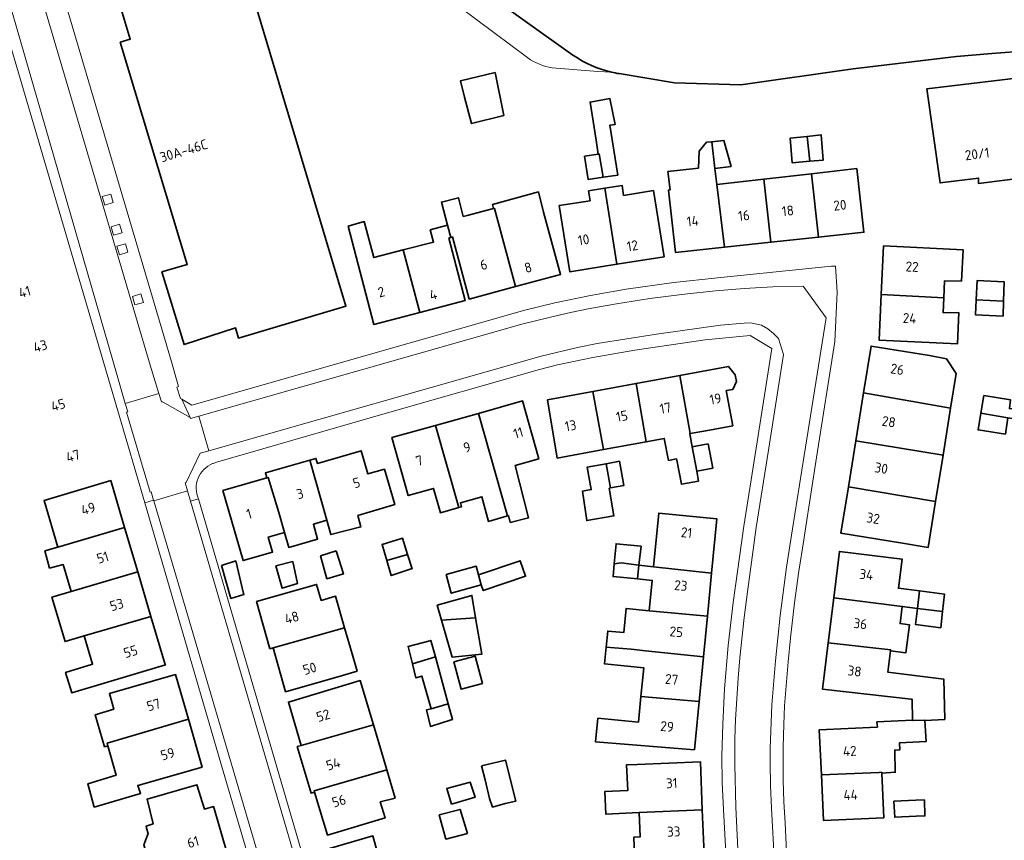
# Model space of a CAD drawing. Extents: x 150256 to 156914, y 461459 to 469481.
# Tile 166 of 256: x 155447 to 155580, y 462612 to 462723. Entities that reach past the tile are written whole.
import ezdxf
from ezdxf.enums import TextEntityAlignment as Align

# ---------------------------------------------------------------- set-up
doc = ezdxf.new("R2010")
doc.units = 0
doc.header["$LTSCALE"] = 0.75
for name, color, linetype, lineweight in [('B-RO-GK-BESCHOEIING-G', 251, 'GK-BESCHOEIING', 35), ('B-RO-GR-GROENVOORZIENING-GV', 251, 'CONTINUOUS', 18), ('B-RO-OG-BEBOUWING-GV', 6, 'CONTINUOUS', 35), ('B-RO-OG-BEBOUWING-T18', 1, 'CONTINUOUS', 18), ('B-RO-OG-WATER_SLOOT-GV', 251, 'CONTINUOUS', 18), ('B-RO-VH-VERHARDING_STRAATBAKSTEEN-GV', 251, 'CONTINUOUS', 18), ('B-RO-VH-VERHARDING_TEGEL-GV', 251, 'CONTINUOUS', 18)]:
    doc.layers.add(name, color=color, linetype=linetype, lineweight=lineweight)
doc.styles.add('NLCS-ISO-M200-T18', font='NLCS-ISO.ttf', dxfattribs={"height": 360})
doc.linetypes.add('GK-BESCHOEIING', pattern='A,30,-5,[1,NLCS.SHX,S=1,R=0,X=0,Y=0],-5', length=40)

msp = doc.modelspace()

# ---------------------------------------------------------------- linework, layer by layer
at = {"layer": 'B-RO-GK-BESCHOEIING-G'}
for points in [[(155521.641, 462718.047), (155509.654, 462726.626)], [(155588.118, 462718.955), (155578.458, 462718.275)], [(155573.646, 462717.869), (155559.64, 462716.161)], [(155578.458, 462718.275), (155573.646, 462717.869)], [(155559.64, 462716.161), (155544.395, 462714.018)], [(155535.417, 462714.288), (155527.898, 462715.52)], [(155544.395, 462714.018), (155535.417, 462714.288)]]:
    msp.add_lwpolyline(points, dxfattribs=at)
for points in [[(155521.641, 462718.047, 0.0947001), (155526.882, 462715.721)], [(155526.882, 462715.721, 0.0168516), (155527.898, 462715.52)]]:
    msp.add_lwpolyline(points, format="xyb", dxfattribs=at)
at = {"layer": 'B-RO-GR-GROENVOORZIENING-GV'}
for points in [[(155458.967, 462699.201), (155457.817, 462698.859), (155458.159, 462697.709), (155459.309, 462698.051)], [(155460.163, 462695.101), (155459.013, 462694.758), (155459.355, 462693.608), (155460.505, 462693.95)], [(155460.956, 462692.464), (155459.806, 462692.122), (155460.148, 462690.971), (155461.298, 462691.314)], [(155463.052, 462685.654), (155461.902, 462685.312), (155462.244, 462684.162), (155463.394, 462684.504)]]:
    msp.add_lwpolyline(points, close=True, dxfattribs=at)
at = {"layer": 'B-RO-OG-BEBOUWING-GV'}
for points in [[(155460.245, 462719.793), (155469.34, 462689.649), (155465.911, 462688.632), (155468.898, 462678.777), (155475.889, 462681.044), (155476.278, 462679.665), (155490.852, 462684.017), (155478.673, 462724.599), (155480.518, 462725.147), (155476.781, 462737.787), (155468.261, 462735.257), (155468.461, 462734.616), (155465.727, 462733.809), (155465.227, 462733.661), (155458.187, 462731.581), (155460.383, 462724.251), (155461.596, 462720.201)], [(155511.079, 462715.681), (155506.418, 462714.557), (155506.95, 462712.35), (155507.869, 462708.756), (155512.274, 462709.863)], [(155581.743, 462714.897), (155569.662, 462713.466), (155571.443, 462700.709), (155576.66, 462701.357), (155576.66, 462700.627), (155584.153, 462701.569), (155583.148, 462709.383), (155582.418, 462709.356)], [(155525.072, 462704.611), (155525.221, 462704.635), (155525.728, 462701.464), (155527.72, 462701.773), (155526.64, 462708.53), (155527.37, 462708.638), (155526.668, 462712.151), (155523.978, 462711.675), (155524.775, 462706.503)], [(155553.791, 462703.647), (155553.415, 462707.022), (155551.108, 462706.787), (155551.381, 462703.424)], [(155553.791, 462703.647), (155555.588, 462703.813), (155555.317, 462707.216), (155553.415, 462707.022)], [(155542.18, 462691.979), (155541.165, 462700.484), (155540.905, 462702.66), (155540.472, 462706.294), (155539.781, 462706.22), (155538.765, 462705.01), (155538.662, 462702.722), (155534.534, 462702.239), (155534.824, 462699.761), (155534.594, 462699.735), (155535.56, 462691.264)], [(155540.905, 462702.66), (155543.088, 462702.934), (155542.112, 462706.468), (155540.472, 462706.294)], [(155525.728, 462701.464), (155525.221, 462704.635), (155525.072, 462704.611), (155523.234, 462704.314), (155523.72, 462701.152)], [(155548.496, 462692.662), (155554.935, 462693.357), (155553.98, 462701.946), (155547.523, 462701.209)], [(155553.98, 462701.946), (155554.935, 462693.357), (155561.115, 462694.025), (155560.132, 462702.647)], [(155525.964, 462699.989), (155527.613, 462689.677), (155534.004, 462690.699), (155532.57, 462699.667), (155528.522, 462699.02), (155528.306, 462700.376)], [(155541.165, 462700.484), (155542.18, 462691.979), (155548.496, 462692.662), (155547.523, 462701.209)], [(155505.063, 462693.307), (155505.293, 462693.375), (155507.575, 462684.952), (155513.835, 462686.647), (155510.986, 462697.259), (155510.861, 462697.226), (155507.285, 462696.292), (155506.78, 462696.16), (155506.113, 462698.703), (155503.807, 462698.099), (155504.631, 462694.957)], [(155513.835, 462686.647), (155519.962, 462688.306), (155517.672, 462696.729), (155516.961, 462699.48), (155510.717, 462697.778), (155510.861, 462697.226), (155510.986, 462697.259)], [(155525.964, 462699.989), (155523.767, 462699.626), (155523.98, 462698.293), (155519.787, 462697.623), (155521.222, 462688.655), (155527.613, 462689.677)], [(155500.868, 462683.15), (155498.621, 462691.623), (155494.658, 462690.593), (155493.344, 462695.471), (155491.164, 462694.859), (155494.629, 462681.528)], [(155500.868, 462683.15), (155507.038, 462684.753), (155504.833, 462693.238), (155505.063, 462693.307), (155504.631, 462694.957), (155502.303, 462694.328), (155502.744, 462692.695), (155498.621, 462691.623)], [(155571.936, 462685.108), (155572.05, 462687.452), (155574.343, 462687.394), (155574.553, 462691.654), (155563.778, 462692.176), (155563.457, 462685.557)], [(155580.056, 462684.678), (155580.136, 462687.276), (155576.484, 462687.494), (155576.349, 462684.874)], [(155563.457, 462685.557), (155563.158, 462679.393), (155573.822, 462678.895), (155573.96, 462683.123), (155571.839, 462683.112), (155571.936, 462685.108)], [(155580.056, 462684.678), (155576.349, 462684.874), (155576.244, 462682.821), (155579.994, 462682.653)], [(155569.991, 462677.314), (155562.09, 462678.591), (155561.061, 462672.227), (155572.873, 462670.187), (155573.625, 462674.873), (155572.315, 462676.845)], [(155537.55, 462666.721), (155539.669, 462667.112), (155543.311, 462667.784), (155542.431, 462672.554), (155543.318, 462672.718), (155543.834, 462673.78), (155543.668, 462674.675), (155542.743, 462675.825), (155536.165, 462674.611)], [(155525.792, 462664.551), (155531.591, 462665.621), (155530.208, 462673.512), (155524.35, 462672.43)], [(155536.165, 462674.611), (155530.208, 462673.512), (155531.591, 462665.621), (155534.024, 462666.07), (155534.61, 462663.089), (155535.695, 462663.296), (155535.77, 462662.903), (155536.351, 462659.857), (155538.677, 462660.287), (155538.429, 462661.629), (155537.818, 462664.941), (155537.492, 462666.71), (155537.55, 462666.721)], [(155524.35, 462672.43), (155518.176, 462671.291), (155519.51, 462663.392), (155525.792, 462664.551)], [(155561.061, 462672.227), (155560.012, 462665.738), (155571.845, 462663.782), (155572.873, 462670.187)], [(155512.761, 462655.577), (155512.89, 462655.615), (155513.133, 462654.669), (155515.619, 462655.317), (155513.79, 462662.381), (155517.017, 462663.288), (155514.811, 462671.146), (155508.818, 462669.463)], [(155580.621, 462668.849), (155580.624, 462668.872), (155583.029, 462668.466), (155583.246, 462669.763), (155580.84, 462670.115), (155580.976, 462671.304), (155577.381, 462671.872), (155576.978, 462669.478)], [(155503.027, 462667.838), (155506.177, 462656.689), (155506.544, 462656.792), (155506.39, 462657.342), (155509.307, 462658.159), (155510.187, 462654.805), (155512.761, 462655.577), (155508.818, 462669.463)], [(155580.621, 462668.849), (155576.978, 462669.478), (155576.597, 462667.21), (155580.299, 462666.656)], [(155506.177, 462656.689), (155503.027, 462667.838), (155497.095, 462666.172), (155499.302, 462658.314), (155502.741, 462659.28), (155503.664, 462655.985)], [(155539.993, 462665.342), (155537.818, 462664.941), (155538.429, 462661.629), (155540.599, 462662.029)], [(155560.012, 462665.738), (155559, 462659.48), (155570.837, 462657.506), (155571.845, 462663.782)], [(155488.273, 462654.967), (155488.831, 462653.028), (155492.894, 462654.064), (155492.489, 462655.631), (155497.48, 462657.09), (155496.076, 462661.886), (155493.848, 462661.245), (155492.941, 462664.396), (155486.984, 462662.681), (155486.79, 462663.353), (155485.98, 462663.12)], [(155485.98, 462663.12), (155479.935, 462661.38), (155480.129, 462660.708), (155480.312, 462660.761), (155481.75, 462656.016), (155482.52, 462653.313), (155483.095, 462651.292), (155487.018, 462652.422), (155486.437, 462654.439), (155488.273, 462654.967)], [(155526.744, 462659.351), (155526.142, 462662.641), (155523.584, 462662.171), (155524.127, 462659.122), (155522.929, 462658.907), (155523.521, 462654.923), (155527.209, 462655.549), (155526.573, 462659.319)], [(155526.744, 462659.351), (155528.548, 462659.692), (155527.958, 462662.975), (155526.142, 462662.641)], [(155460.838, 462654.003), (155458.959, 462660.341), (155449.923, 462657.662), (155451.802, 462651.325)], [(155482.52, 462653.313), (155481.75, 462656.016), (155480.312, 462660.761), (155480.129, 462660.708), (155474.17, 462658.992), (155476.901, 462649.509), (155480.913, 462650.664), (155480.332, 462652.683)], [(155559, 462659.48), (155557.988, 462653.219), (155566.055, 462651.919), (155569.839, 462651.288), (155570.837, 462657.506)], [(155532.586, 462648.676), (155540.456, 462647.775), (155541.174, 462655.148), (155533.291, 462655.916)], [(155462.627, 462647.967), (155460.838, 462654.003), (155451.802, 462651.325), (155450.028, 462650.807), (155450.676, 462648.483), (155452.504, 462648.954), (155453.585, 462645.309)], [(155499.227, 462650.318), (155498.547, 462652.52), (155495.756, 462651.7), (155496.41, 462649.492)], [(155489.548, 462650.812), (155487.428, 462650.141), (155488.274, 462647.042), (155490.525, 462647.7)], [(155527.255, 462649.052), (155528.187, 462649.179), (155530.603, 462648.903), (155530.884, 462651.454), (155527.508, 462651.795)], [(155557.025, 462644.453), (155566.311, 462643.279), (155568.361, 462643.02), (155568.663, 462645.387), (155565.788, 462645.761), (155566.279, 462649.714), (155557.794, 462650.749)], [(155473.977, 462648.827), (155475.233, 462644.367), (155477.017, 462644.907), (155476.98, 462645.061), (155475.91, 462649.448)], [(155483.637, 462649.389), (155481.356, 462648.774), (155482.218, 462645.746), (155484.268, 462646.378)], [(155496.41, 462649.492), (155497.01, 462647.466), (155499.721, 462648.369), (155499.819, 462648.402), (155499.227, 462650.318)], [(155509.22, 462646.203), (155509.476, 462645.438), (155515.222, 462647.368), (155514.51, 462649.488), (155508.841, 462647.585)], [(155455.37, 462639.289), (155464.416, 462641.933), (155462.627, 462647.967), (155453.585, 462645.309), (155450.978, 462644.536), (155452.768, 462638.517)], [(155508.841, 462647.585), (155508.524, 462648.742), (155504.454, 462647.622), (155505.152, 462645.084), (155509.22, 462646.203)], [(155530.603, 462648.903), (155528.187, 462649.179), (155527.255, 462649.052), (155527.096, 462647.326), (155530.398, 462647.046)], [(155539.89, 462641.957), (155540.456, 462647.775), (155532.586, 462648.676), (155530.603, 462648.903), (155530.398, 462647.046), (155532.406, 462646.824), (155532.006, 462642.711)], [(155490.685, 462640.397), (155489.464, 462644.668), (155487.503, 462644.107), (155486.884, 462646.27), (155478.73, 462643.938), (155480.554, 462637.559), (155480.969, 462637.678)], [(155568.361, 462643.02), (155571.766, 462642.59), (155572.023, 462644.95), (155568.663, 462645.387)], [(155503.83, 462641.428), (155508.446, 462641.73), (155507.935, 462644.785), (155503.254, 462643.455)], [(155557.025, 462644.453), (155556.282, 462638.367), (155564.746, 462637.381), (155564.732, 462637.269), (155566.811, 462637.006), (155567.29, 462640.798), (155566.018, 462640.959), (155566.311, 462643.279)], [(155526.157, 462637.762), (155529.531, 462637.471), (155531.477, 462637.282), (155539.354, 462636.451), (155539.89, 462641.957), (155532.006, 462642.711), (155528.855, 462643.012), (155528.537, 462639.743), (155526.37, 462639.954)], [(155571.766, 462642.59), (155568.361, 462643.02), (155568.084, 462640.845), (155571.528, 462640.407)], [(155464.416, 462641.933), (155455.37, 462639.289), (155456.505, 462635.461), (155452.841, 462634.349), (155453.678, 462631.565), (155466.368, 462635.349), (155466.303, 462635.569)], [(155503.83, 462641.428), (155505.254, 462636.416), (155509.271, 462636.805), (155508.446, 462641.73)], [(155480.969, 462637.678), (155482.676, 462631.716), (155490.411, 462633.931), (155492.372, 462634.493), (155491.698, 462636.852), (155490.685, 462640.397)], [(155499.871, 462635.522), (155502.992, 462636.432), (155502.356, 462638.677), (155502.231, 462638.644), (155499.282, 462637.863)], [(155530.874, 462631.085), (155538.765, 462630.397), (155539.354, 462636.451), (155531.477, 462637.282), (155529.531, 462637.471), (155526.157, 462637.762), (155525.936, 462635.486), (155531.252, 462634.969)], [(155556.282, 462638.367), (155555.511, 462632.048), (155567.519, 462630.705), (155567.666, 462630.689), (155567.693, 462627.894), (155567.693, 462627.853), (155567.803, 462627.84), (155569.367, 462627.888), (155569.369, 462627.826), (155572.083, 462627.968), (155571.942, 462633.433), (155564.371, 462634.366), (155564.732, 462637.269), (155564.746, 462637.381)], [(155502.992, 462636.432), (155499.871, 462635.522), (155500.355, 462633.602), (155501.136, 462633.848), (155502.403, 462629.424), (155504.74, 462630.066)], [(155505.487, 462635.754), (155506.466, 462632.082), (155509.365, 462632.855), (155508.386, 462636.527)], [(155469.493, 462627.986), (155467.762, 462634.048), (155458.771, 462631.48), (155459.375, 462629.364), (155456.859, 462628.608), (155458.121, 462624.254), (155458.588, 462624.387), (155458.482, 462624.764)], [(155494.588, 462627.212), (155492.806, 462633.23), (155483.053, 462630.315), (155484.807, 462624.442)], [(155538.765, 462630.397), (155530.874, 462631.085), (155530.533, 462627.581), (155525.038, 462628.115), (155524.725, 462624.908), (155538.128, 462623.852)], [(155504.74, 462630.066), (155502.403, 462629.424), (155501.775, 462629.248), (155502.323, 462627.025), (155505.136, 462627.896), (155505.321, 462627.953)], [(155469.493, 462627.986), (155458.482, 462624.764), (155458.588, 462624.387), (155459.707, 462620.387), (155455.853, 462619.242), (155456.719, 462616.082), (155463.009, 462617.929), (155462.615, 462619.006), (155471.345, 462621.498)], [(155496.39, 462621.122), (155494.588, 462627.212), (155484.807, 462624.442), (155484.258, 462624.279), (155486.141, 462617.973), (155486.613, 462618.114), (155486.562, 462618.284)], [(155567.693, 462627.853), (155562.882, 462627.638), (155562.951, 462626.927), (155562.887, 462626.924), (155555.059, 462626.569), (155555.335, 462620.468), (155563.164, 462620.79), (155563.53, 462620.805), (155563.535, 462620.696), (155565.367, 462620.799), (155565.287, 462623.799), (155565.963, 462623.826), (155565.936, 462624.799), (155569.53, 462624.961), (155569.369, 462627.826), (155569.367, 462627.888), (155567.803, 462627.84)], [(155509.263, 462621.691), (155509.729, 462619.78), (155510.344, 462617.259), (155510.738, 462616.087), (155512.452, 462616.556), (155513.884, 462616.88), (155512.507, 462622.421)], [(155530.606, 462615.333), (155539.194, 462615.727), (155538.927, 462622.227), (155530.337, 462621.875), (155528.913, 462621.817), (155529.074, 462618.311), (155525.949, 462618.187), (155526.089, 462615.126)], [(155486.613, 462618.114), (155488.357, 462612.276), (155496.158, 462614.606), (155495.511, 462616.773), (155497.522, 462617.3), (155496.39, 462621.122), (155486.562, 462618.284)], [(155555.335, 462620.468), (155555.616, 462614.276), (155563.808, 462614.647), (155563.535, 462620.696), (155563.53, 462620.805), (155563.164, 462620.79)], [(155463.81, 462613.237), (155464.019, 462612.508), (155463.426, 462610.955), (155464.021, 462609.036), (155465.255, 462608.205), (155465.465, 462607.475), (155474.643, 462610.109), (155472.986, 462615.874), (155472.904, 462616.16), (155471.67, 462615.819), (155470.644, 462619.116), (155463.887, 462617.171), (155464.724, 462613.82), (155463.752, 462613.487)], [(155505.161, 462616.464), (155507.938, 462617.294), (155508.377, 462617.423), (155507.729, 462619.45), (155507.383, 462619.357), (155504.539, 462618.586)], [(155568.142, 462617), (155565.188, 462616.875), (155565.286, 462614.714), (155568.209, 462614.846), (155569.391, 462614.883), (155569.324, 462617.05)], [(155507.342, 462612.488), (155506.332, 462615.756), (155503.508, 462615.038), (155504.407, 462611.735)], [(155539.438, 462609.757), (155539.194, 462615.727), (155530.606, 462615.333), (155530.741, 462612.034), (155529.89, 462611.999), (155529.998, 462609.367)], [(155494.855, 462604.53), (155493.755, 462608.334), (155495.467, 462608.817), (155495.323, 462609.245), (155494.513, 462612.174), (155488.646, 462610.445), (155489.602, 462607.018), (155491.215, 462607.525), (155492.321, 462603.797)]]:
    msp.add_lwpolyline(points, close=True, dxfattribs=at)
at = {"layer": 'B-RO-OG-WATER_SLOOT-GV'}
for points in [[(155439.934, 462778.934), (155447.578, 462772.26), (155448.527, 462771.432), (155450.264, 462769.65), (155451.318, 462769.003), (155457.96, 462764.925), (155473.986, 462754.191), (155477.612, 462751.548), (155484.868, 462746.005), (155490.754, 462741.168), (155509.654, 462726.626), (155521.641, 462718.047)], [(155521.641, 462718.047), (155509.654, 462726.626), (155490.754, 462741.168), (155484.868, 462746.005), (155477.612, 462751.548), (155473.986, 462754.191), (155457.96, 462764.925), (155451.318, 462769.003), (155449.707, 462767.036), (155463.139, 462758.272), (155476.415, 462749.031)], [(155476.415, 462749.031), (155477.694, 462744.925), (155478.851, 462745.171), (155480.514, 462744.32), (155486.006, 462740.19), (155488.933, 462737.864), (155490.03, 462736.696), (155490.45, 462735.956), (155490.879, 462734.739), (155493.432, 462735.509), (155500.158, 462729.637), (155506.316, 462724.54), (155515.526, 462717.65)], [(155527.898, 462715.52), (155535.417, 462714.288), (155544.395, 462714.018), (155559.64, 462716.161), (155573.646, 462717.869), (155578.458, 462718.275), (155588.118, 462718.955), (155595.145, 462719.212), (155597.491, 462719.171)], [(155518.829, 462716.3), (155525.035, 462715.816), (155526.882, 462715.721)]]:
    msp.add_lwpolyline(points, dxfattribs=at)
for points in [[(155515.526, 462717.65, 0.1114766), (155518.829, 462716.3)], [(155526.882, 462715.721, -0.0947001), (155521.641, 462718.047)], [(155521.641, 462718.047, 0.0947001), (155526.882, 462715.721)], [(155526.882, 462715.721, 0.0168516), (155527.898, 462715.52)]]:
    msp.add_lwpolyline(points, format="xyb", dxfattribs=at)
at = {"layer": 'B-RO-VH-VERHARDING_STRAATBAKSTEEN-GV'}
for points in [[(155436.903, 462753.75), (155438.075, 462749.723), (155459.82, 462674.58), (155460.909, 462670.811), (155465.48, 462672.145), (155464.32, 462676.01), (155447.965, 462731.252), (155446.634, 462735.748), (155442.33, 462750.287), (155440.691, 462755.935), (155439.523, 462759.961)], [(155549.78, 462593.444), (155548.57, 462615.93), (155548.431, 462619.025), (155548.38, 462622.121), (155548.399, 462624.008), (155548.638, 462629.947), (155549.102, 462635.919), (155549.746, 462642.037), (155550.616, 462648.609), (155551.42, 462653.8), (155553.003, 462663.729), (155555.98, 462682.4), (155552.885, 462686.71), (155548.74, 462686.64), (155544.862, 462686.413), (155540.99, 462686.091), (155536.794, 462685.641), (155532.06, 462685.021), (155527.551, 462684.322), (155523.7, 462683.631), (155521.33, 462683.148), (155518.59, 462682.521), (155514.698, 462681.535), (155470.901, 462669.085), (155472.257, 462664.381), (155517.314, 462677.233), (155522.277, 462678.408), (155524.934, 462678.93), (155533, 462680.211), (155541.68, 462681.411), (155544.89, 462681.7), (155545.71, 462681.73), (155547.23, 462681.4), (155548.07, 462680.91), (155548.85, 462680.31), (155549.51, 462679.61), (155550.19, 462677.43), (155548.16, 462664.489), (155546.51, 462653.97), (155545.298, 462645.255), (155544.87, 462641.771), (155544.298, 462636.338), (155544.06, 462633.571), (155543.706, 462627.971), (155543.61, 462625.341), (155543.585, 462621.836), (155543.75, 462616.08), (155544.838, 462593.195)]]:
    msp.add_lwpolyline(points, dxfattribs=at)
for points in [[(155469.755, 462668.76), (155469.744, 462668.859), (155469.74, 462668.89), (155469.724, 462668.899), (155465.965, 462671.037), (155465.839, 462671.005), (155465.48, 462672.145), (155460.909, 462670.811), (155461.26, 462669.671), (155461.12, 462669.63), (155464.313, 462658.791), (155464.44, 462658.829), (155464.774, 462657.699), (155464.799, 462657.615), (155469.38, 462658.943), (155469.051, 462660.036), (155469.188, 462660.079), (155471.11, 462664.053), (155472.257, 462664.381), (155470.901, 462669.085)], [(155464.799, 462657.615), (155468.144, 462646.299), (155484.787, 462589.805), (155489.266, 462591.056), (155480.123, 462622.238), (155469.781, 462657.574), (155469.38, 462658.943)]]:
    msp.add_lwpolyline(points, close=True, dxfattribs=at)
at = {"layer": 'B-RO-VH-VERHARDING_TEGEL-GV'}
for points in [[(155435.019, 462754.195), (155436.477, 462749.436), (155443.272, 462726.347), (155443.614, 462725.184), (155458.69, 462673.95), (155463.578, 462657.345), (155464.774, 462657.699), (155464.44, 462658.829), (155464.313, 462658.791), (155461.12, 462669.63), (155461.26, 462669.671), (155460.909, 462670.811), (155459.82, 462674.58), (155438.075, 462749.723), (155436.903, 462753.75)], [(155557.17, 462679.21), (155557.484, 462685.874), (155557.248, 462689.403), (155556.712, 462689.411), (155541.25, 462687.851), (155535.31, 462687.191), (155528.876, 462686.294), (155524.046, 462685.453), (155519.169, 462684.431), (155515.13, 462683.45), (155469.97, 462670.555), (155468.587, 462671.387), (155468.773, 462670.981), (155469.724, 462668.899), (155469.74, 462668.89), (155469.744, 462668.859), (155469.755, 462668.76), (155470.901, 462669.085), (155514.698, 462681.535), (155518.59, 462682.521), (155521.33, 462683.148), (155523.7, 462683.631), (155527.551, 462684.322), (155532.06, 462685.021), (155536.794, 462685.641), (155540.99, 462686.091), (155544.862, 462686.413), (155548.74, 462686.64), (155552.885, 462686.71), (155555.98, 462682.4), (155553.003, 462663.729), (155551.42, 462653.8), (155550.616, 462648.609), (155549.746, 462642.037), (155549.102, 462635.919), (155548.638, 462629.947), (155548.399, 462624.008), (155548.38, 462622.121), (155548.431, 462619.025), (155548.57, 462615.93), (155549.78, 462593.444)], [(155544.838, 462593.195), (155543.75, 462616.08), (155543.585, 462621.836), (155543.61, 462625.341), (155543.706, 462627.971), (155544.06, 462633.571), (155544.298, 462636.338), (155544.87, 462641.771), (155545.298, 462645.255), (155546.51, 462653.97), (155548.16, 462664.489), (155550.19, 462677.43), (155549.51, 462679.61), (155548.85, 462680.31), (155548.07, 462680.91), (155547.23, 462681.4), (155545.71, 462681.73), (155544.89, 462681.7), (155541.68, 462681.411), (155533, 462680.211), (155524.934, 462678.93), (155522.277, 462678.408), (155517.314, 462677.233), (155472.257, 462664.381)], [(155473.185, 462662.785), (155496.179, 462669.432), (155517.13, 462675.42), (155519.554, 462676.022), (155524.359, 462677.053), (155530.041, 462678.036), (155539.57, 462679.41), (155545.68, 462680.04), (155548.615, 462678.24), (155546.493, 462664.754), (155544.83, 462654.18), (155543.38, 462643.83), (155542.706, 462637.99), (155542.21, 462632.131), (155541.954, 462627.346), (155541.86, 462623.041), (155541.896, 462619.394), (155542.05, 462615.75), (155543.346, 462592.373)], [(155551.437, 462593.254), (155550.716, 462607.747), (155550.607, 462610.054), (155550.416, 462613.9), (155550.269, 462616.849), (155550.18, 462619.671), (155550.159, 462624.271), (155550.23, 462627.281), (155550.358, 462629.789), (155550.82, 462635.781), (155551.142, 462639.012), (155551.71, 462643.791), (155552.294, 462648.051), (155552.942, 462652.303), (155553.137, 462653.535), (155554.697, 462663.465), (155557.17, 462679.21)], [(155472.257, 462664.381), (155471.11, 462664.053), (155469.188, 462660.079), (155469.051, 462660.036), (155469.38, 462658.943), (155469.781, 462657.574), (155470.876, 462657.895)], [(155482.88, 462588.461), (155484.999, 462589.085), (155484.787, 462589.805), (155468.144, 462646.299), (155464.799, 462657.615), (155464.774, 462657.699), (155463.578, 462657.345), (155474.215, 462620.94), (155482.703, 462592.104)]]:
    msp.add_lwpolyline(points, dxfattribs=at)
for points in [[(155449.079, 462731.581), (155447.965, 462731.252), (155464.32, 462676.01), (155465.48, 462672.145), (155465.839, 462671.005), (155465.965, 462671.037), (155469.724, 462668.899), (155468.773, 462670.981), (155468.587, 462671.387), (155468.4, 462671.5), (155467.92, 462673.03), (155468.15, 462673.11), (155467.13, 462676.78), (155451.62, 462729.224), (155450.95, 462732.11)], [(155458.967, 462699.201), (155459.309, 462698.051), (155458.159, 462697.709), (155457.817, 462698.859)], [(155460.163, 462695.101), (155460.505, 462693.95), (155459.355, 462693.608), (155459.013, 462694.758)], [(155460.956, 462692.464), (155461.298, 462691.314), (155460.148, 462690.971), (155459.806, 462692.122)], [(155463.052, 462685.654), (155463.394, 462684.504), (155462.244, 462684.162), (155461.902, 462685.312)], [(155489.266, 462591.056), (155489.477, 462590.336), (155490.569, 462590.656), (155486.213, 462605.255), (155470.876, 462657.895), (155469.781, 462657.574), (155480.123, 462622.238)]]:
    msp.add_lwpolyline(points, close=True, dxfattribs=at)
for points in [[(155470.876, 462657.895, -0.4290963), (155472.758, 462662.644)], [(155472.758, 462662.644, -0.0309382), (155473.185, 462662.785)]]:
    msp.add_lwpolyline(points, format="xyb", dxfattribs=at)

# ---------------------------------------------------------------- texts
at = {"layer": 'B-RO-OG-BEBOUWING-T18', "style": 'NLCS-ISO-M200-T18'}
for s, rotation, p in [('30A-46C', 16.8, (155468.864, 462705.075)), ('20/1', 7.2, (155576.47, 462704.635)), ('18', 6.1, (155550.798, 462696.934)), ('20', 6.1, (155557.854, 462697.696)), ('14', 6.1, (155537.89, 462695.539)), ('16', 6.2, (155544.838, 462696.29)), ('10', 9.1, (155523.098, 462693.006)), ('12', 9.1, (155529.715, 462692.191)), ('6', 15.1, (155509.536, 462689.627)), ('8', 15.2, (155515.561, 462689.248)), ('22', 357.2, (155567.645, 462689.346)), ('41', 16.2, (155447.287, 462685.936)), ('2', 14.6, (155495.651, 462685.927)), ('4', 14.6, (155502.696, 462685.556)), ('24', 357.2, (155567.307, 462682.361)), ('43', 16.7, (155449.406, 462678.582)), ('26', 350.8, (155565.632, 462675.439)), ('19', 10.4, (155540.979, 462671.432)), ('45', 16.2, (155451.835, 462670.6)), ('17', 10.4, (155534.192, 462670.18)), ('15', 10.5, (155528.292, 462669.09)), ('28', 350.8, (155564.484, 462668.335)), ('13', 10.4, (155521.328, 462667.805)), ('11', 15.7, (155514.24, 462666.831)), ('9', 15.7, (155507.275, 462664.876)), ('47', 16.2, (155453.838, 462663.704)), ('7', 15.7, (155500.812, 462663.061)), ('30', 350.8, (155563.465, 462662.032)), ('5', 16.1, (155492.293, 462660.047)), ('3', 16.1, (155484.627, 462658.568)), ('49', 16.5, (155455.911, 462656.548)), ('1', 16.1, (155477.718, 462655.851)), ('32', 350.8, (155562.367, 462655.242)), ('21', 354.4, (155537.055, 462653.294)), ('51', 16.5, (155457.874, 462649.928)), ('34', 353.1, (155561.441, 462647.615)), ('23', 354.4, (155536.276, 462646.118)), ('53', 16.5, (155459.773, 462643.521)), ('48', 16, (155483.51, 462641.77)), ('36', 353.1, (155560.626, 462640.944)), ('25', 354.4, (155535.665, 462639.844)), ('55', 16.5, (155461.655, 462637.175)), ('50', 16, (155485.935, 462634.867)), ('38', 353.1, (155559.843, 462634.524)), ('27', 354.4, (155535.038, 462633.4)), ('57', 16, (155464.774, 462629.943)), ('52', 16.6, (155487.77, 462628.499)), ('29', 354.4, (155534.416, 462627.01)), ('59', 15.9, (155466.675, 462623.286)), ('42', 2.6, (155559.193, 462623.689)), ('54', 16.6, (155489.136, 462621.924)), ('31', 2.4, (155535.043, 462619.333)), ('44', 2.6, (155559.298, 462617.744)), ('56', 16.6, (155489.909, 462616.914)), ('33', 2.4, (155535.312, 462612.762)), ('61', 16, (155470.124, 462611.352))]:
    msp.add_text(s, height=1.35, rotation=rotation, dxfattribs=at).set_placement(p, align=Align.MIDDLE)

doc.saveas('drawing.dxf')
